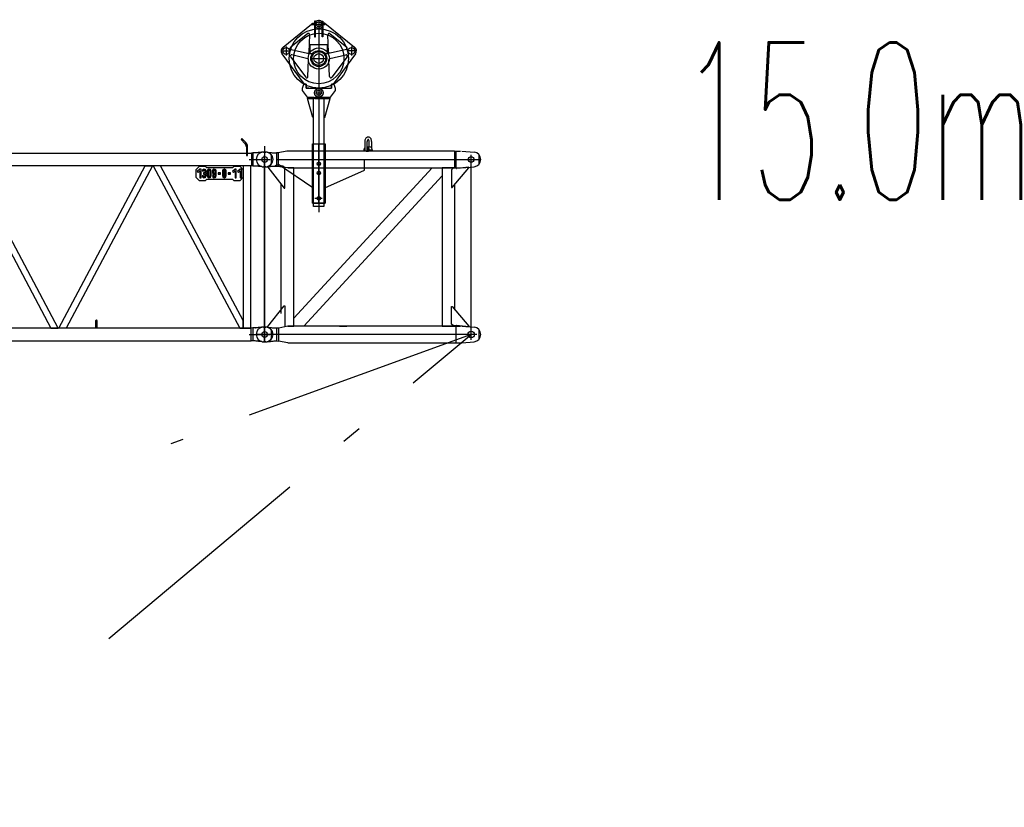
# Model space of a CAD drawing. Extents: x 11974 to 65910, y 18993 to 86132.
# Tile 37 of 37: x 58093 to 65910, y 73954 to 80210. Entities that reach past the tile are written whole.
import ezdxf
from ezdxf.enums import TextEntityAlignment as Align

# ---------------------------------------------------------------- set-up
doc = ezdxf.new("R2010")
doc.units = 0
doc.header["$LTSCALE"] = 62.5
doc.header["$MEASUREMENT"] = 0
doc.linetypes.add('CENTER', pattern=[50.5, 30, -9, 2.5, -9])
doc.layers.get('0').update_dxf_attribs({"linetype": 'CONTINUOUS'})
doc.layers.get('Defpoints').update_dxf_attribs({"linetype": 'CONTINUOUS'})
for name, color, linetype in [('1', 7, 'CONTINUOUS'), ('11', 7, 'CONTINUOUS'), ('16', 7, 'CONTINUOUS')]:
    doc.layers.add(name, color=color, linetype=linetype)
doc.styles.get("Standard").update_dxf_attribs({"font": 'txt', "bigfont": 'bigfont'})
doc.dimstyles.get("Standard").update_dxf_attribs({"dimtxt": 0.18, "dimasz": 0.18, "dimexe": 0.18, "dimexo": 0.0625, "dimgap": 0.09, "dimtad": 0, "dimtih": 1, "dimtoh": 1, "dimdec": 4, "dimzin": 0, "dimtxsty": 'STANDARD', "dimcen": 0.09, "dimazin": 3, "dimtfac": 1, "dimtdec": 4, "dimtofl": 0, "dimtmove": 0, "dimatfit": 3, "dimtolj": 1, "dimtzin": 0})

# ---------------------------------------------------------------- blocks, each defined once
blk = doc.blocks.new('*G1616')
at = {"layer": '1', "color": 7, "linetype": 'CONTINUOUS'}
for p, q in [((59857.372645, 79265.448), (59850.300145, 79258.3755)), ((59850.300145, 79258.3755), (59881.597645, 79227.084)), ((59888.670145, 79234.1565), (59857.372645, 79265.448)), ((59892.726145, 79200.213), (59892.730645, 79130.1525)), ((59902.728145, 79130.1525), (59902.728145, 79200.213)), ((48143.520145, 79150.8015), (59931.933145, 79150.8015)), ((59892.730645, 79130.1525), (59902.728145, 79130.1525)), ((59942.667145, 79152.006), (59931.933145, 79150.8015)), ((59931.933145, 79150.8015), (59931.933145, 79049.2005)), ((59962.726645, 79152.006), (59942.667145, 79152.006)), ((59942.667145, 79152.006), (59942.667145, 79048.002)), ((59970.966145, 79152.8385), (59962.726645, 79152.006)), ((59978.599645, 79153.608), (59970.966145, 79152.8385)), ((59985.625645, 79154.316), (59978.599645, 79153.608)), ((59992.042645, 79154.9595), (59985.625645, 79154.316)), ((59997.853645, 79155.5415), (59992.042645, 79154.9595)), ((60003.054145, 79156.0605), (59997.853645, 79155.5415)), ((60007.647145, 79156.5165), (60003.054145, 79156.0605)), ((60011.629645, 79156.9095), (60007.647145, 79156.5165)), ((60015.004645, 79157.241), (60011.629645, 79156.9095)), ((60017.767645, 79157.508), (60015.004645, 79157.241)), ((60046.726645, 79158.003), (60027.720145, 79158.003)), ((60089.728645, 79138.923), (60089.728645, 79061.076)), ((59931.933145, 79049.2005), (48682.729645, 79049.2005)), ((57656.829145, 79049.2005), (58340.883145, 77760.8025)), ((58398.625645, 77760.8025), (57714.571645, 79049.2005)), ((58404.828145, 77760.8025), (59088.883645, 79049.2005)), ((59146.626145, 79049.2005), (58462.570645, 77760.8025)), ((59088.883645, 79049.2005), (59146.626145, 79049.2005)), ((59152.965145, 79049.2005), (59841.657145, 77760.8025)), ((59210.794645, 79049.2005), (59152.965145, 79049.2005)), ((59867.575645, 77820.4995), (59210.794645, 79049.2005)), ((59517.574645, 79043.598), (59492.575645, 79018.599)), ((59567.575645, 79043.598), (59517.574645, 79043.598)), ((59577.573145, 79033.6005), (59567.575645, 79043.598)), ((59792.580145, 79043.598), (59782.582645, 79033.6005)), ((59842.578145, 79043.598), (59792.580145, 79043.598)), ((59867.575645, 79018.599), (59842.578145, 79043.598)), ((59867.575645, 79049.2005), (59867.575645, 77760.8025)), ((59927.877145, 79049.2005), (59867.575645, 79049.2005)), ((59927.877145, 77760.8025), (59927.877145, 79049.2005)), ((59942.667145, 79048.002), (59931.933145, 79049.2005)), ((59962.726645, 79048.002), (59942.667145, 79048.002)), ((59970.966145, 79047.1875), (59962.726645, 79048.002)), ((59978.599645, 79046.4315), (59970.966145, 79047.1875)), ((59985.625645, 79045.734), (59978.599645, 79046.4315)), ((59992.042645, 79045.0965), (59985.625645, 79045.734)), ((59997.853645, 79044.516), (59992.042645, 79045.0965)), ((60003.054145, 79043.9955), (59997.853645, 79044.516)), ((60007.647145, 79043.5335), (60003.054145, 79043.9955)), ((60011.629645, 79043.13), (60007.647145, 79043.5335)), ((60015.004645, 79042.785), (60011.629645, 79043.13)), ((60017.767645, 79042.5), (60015.004645, 79042.785)), ((60046.726645, 79042.005), (60027.720145, 79042.005)), ((59492.575645, 79018.599), (59492.575645, 78958.6005)), ((59492.575645, 78958.6005), (59517.574645, 78933.6015)), ((59522.577145, 79023.5985), (59502.577645, 79003.599)), ((59502.577645, 79003.599), (59509.650145, 78996.531)), ((59509.650145, 78996.531), (59522.577145, 79009.458)), ((59532.580645, 79023.5985), (59522.577145, 79023.5985)), ((59522.577145, 79009.458), (59522.577145, 78953.601)), ((59527.576645, 78958.6005), (59522.577145, 78953.601)), ((59532.580645, 78953.601), (59532.580645, 79023.5985)), ((59542.578145, 79008.597), (59552.580145, 79008.597)), ((59552.580145, 78968.598), (59542.578145, 78968.598)), ((59550.579145, 79015.6005), (59555.079145, 79012.9275)), ((59550.579145, 78961.599), (59555.079145, 78953.808)), ((59557.578145, 78993.6015), (59552.611645, 78993.6015)), ((59552.611645, 78993.6015), (59552.611645, 78983.5995)), ((59552.611645, 78983.5995), (59557.578145, 78983.5995)), ((59555.079145, 79012.9275), (59555.079145, 79023.3885)), ((59555.079145, 78953.808), (59555.079145, 78964.2675)), ((59560.077145, 79023.3885), (59560.077145, 79012.9275)), ((59560.077145, 78964.2675), (59560.077145, 78953.808)), ((59564.577145, 78961.599), (59560.077145, 78953.808)), ((59562.577645, 79008.597), (59562.577645, 78998.5995)), ((59562.577645, 78978.6), (59562.577645, 78968.598)), ((59572.579645, 78998.5995), (59572.579645, 79008.597)), ((59572.579645, 78968.598), (59572.579645, 78978.6)), ((59782.582645, 79033.6005), (59577.573145, 79033.6005)), ((59582.577145, 79008.597), (59582.577145, 78968.598)), ((59590.578145, 78961.599), (59595.078145, 78953.808)), ((59592.579145, 78968.598), (59592.579145, 79008.597)), ((59595.078145, 79012.9275), (59595.078145, 79023.3885)), ((59595.078145, 78953.808), (59595.078145, 78964.2675)), ((59600.077645, 79023.3885), (59600.077645, 79012.9275)), ((59600.077645, 78964.2675), (59600.077645, 78953.808)), ((59604.577645, 78961.599), (59600.077645, 78953.808)), ((59602.576645, 79008.597), (59602.576645, 78968.598)), ((59612.578645, 78968.598), (59612.578645, 79008.597)), ((59622.576145, 79008.597), (59622.576145, 78993.6015)), ((59632.578145, 78968.598), (59622.576145, 78968.598)), ((59630.578645, 78986.6025), (59635.077145, 78978.816)), ((59630.578645, 78961.599), (59635.077145, 78953.808)), ((59632.596145, 79009.143), (59632.642645, 79009.6905)), ((59632.611145, 79008.597), (59632.596145, 79009.143)), ((59632.611145, 78993.6015), (59632.611145, 79008.597)), ((59632.642645, 79009.6905), (59632.749145, 79010.235)), ((59632.749145, 79010.235), (59632.915645, 79010.769)), ((59632.915645, 79010.769), (59633.142145, 79011.2865)), ((59633.142145, 79011.2865), (59633.427145, 79011.78)), ((59633.427145, 79011.78), (59633.766145, 79012.242)), ((59633.766145, 79012.242), (59634.156145, 79012.6695)), ((59634.156145, 79012.6695), (59634.595645, 79013.0535)), ((59634.595645, 79013.0535), (59635.077145, 79013.3895)), ((59635.077145, 79013.3895), (59635.077145, 79023.3885)), ((59635.077145, 78978.816), (59635.077145, 78989.289)), ((59635.077145, 78953.808), (59635.077145, 78964.2675)), ((59640.076645, 79023.3885), (59640.076645, 79012.9275)), ((59640.076645, 78989.253), (59640.076645, 78978.801)), ((59640.076645, 78964.2675), (59640.076645, 78953.808)), ((59644.576645, 78961.599), (59640.076645, 78953.808)), ((59642.575645, 79008.597), (59642.575645, 78993.6015)), ((59642.575645, 78978.6), (59642.575645, 78973.602)), ((59642.575645, 78973.602), (59642.575645, 78968.598)), ((59652.577645, 78968.598), (59652.577645, 79008.597)), ((59687.578645, 78993.6015), (59667.579145, 78993.6015)), ((59667.579145, 78993.6015), (59667.579145, 78983.5995)), ((59677.576645, 78988.5975), (59667.579145, 78983.5995)), ((59667.579145, 78983.5995), (59687.578645, 78983.5995)), ((59687.578645, 78983.5995), (59687.578645, 78993.6015)), ((59702.580145, 79008.597), (59702.580145, 78998.5995)), ((59702.580145, 78978.6), (59702.580145, 78968.598)), ((59710.576645, 78961.599), (59715.580645, 78953.7345)), ((59712.577645, 78998.5995), (59712.577645, 79008.597)), ((59712.577645, 78968.598), (59712.577645, 78978.6)), ((59715.580645, 79013.184), (59715.580645, 79023.456)), ((59715.580645, 78983.1825), (59715.580645, 78994.017)), ((59715.580645, 78953.7345), (59715.580645, 78964.0155)), ((59719.581145, 79023.4755), (59719.581145, 79013.184)), ((59719.581145, 78994.017), (59719.581145, 78983.1825)), ((59719.581145, 78964.02), (59719.581145, 78953.7345)), ((59724.579145, 78961.599), (59719.581145, 78953.7345)), ((59722.579645, 79008.597), (59722.579645, 78998.5995)), ((59722.579645, 78978.6), (59722.579645, 78968.598)), ((59732.577145, 78998.5995), (59732.577145, 79008.597)), ((59732.577145, 78968.598), (59732.577145, 78978.6)), ((59767.578145, 78993.6015), (59747.577145, 78993.6015)), ((59747.577145, 78993.6015), (59747.577145, 78983.5995)), ((59757.580645, 78988.5975), (59747.577145, 78983.5995)), ((59747.577145, 78983.5995), (59767.578145, 78983.5995)), ((59767.578145, 78983.5995), (59767.578145, 78993.6015)), ((59802.577645, 79023.5985), (59782.578145, 79003.599)), ((59782.578145, 79003.599), (59789.650645, 78996.531)), ((59789.650645, 78996.531), (59802.577645, 79009.458)), ((59812.575145, 79023.5985), (59802.577645, 79023.5985)), ((59802.577645, 79009.458), (59802.577645, 78953.601)), ((59807.577145, 78958.6005), (59802.577645, 78953.601)), ((59812.575145, 78953.601), (59812.575145, 79023.5985)), ((59842.578145, 79023.5985), (59822.577145, 79003.599)), ((59822.577145, 79003.599), (59829.649645, 78996.531)), ((59829.649645, 78996.531), (59842.578145, 79009.458)), ((59852.580145, 79023.5985), (59842.578145, 79023.5985)), ((59842.578145, 79009.458), (59842.578145, 78953.601)), ((59847.576145, 78958.6005), (59842.578145, 78953.601)), ((59842.578145, 78933.6015), (59867.575645, 78958.6005)), ((59852.580145, 78953.601), (59852.580145, 79023.5985)), ((59867.575645, 78958.6005), (59867.575645, 79018.599)), ((59517.574645, 78933.6015), (59567.575645, 78933.6015)), ((59522.577145, 78953.601), (59532.580645, 78953.601)), ((59567.575645, 78933.6015), (59577.573145, 78943.599)), ((59577.573145, 78943.599), (59782.582645, 78943.599)), ((59782.582645, 78943.599), (59792.580145, 78933.6015)), ((59792.580145, 78933.6015), (59842.578145, 78933.6015)), ((59802.577645, 78953.601), (59812.575145, 78953.601)), ((59842.578145, 78953.601), (59852.580145, 78953.601)), ((58697.728645, 77764.803), (58697.728645, 77821.8045)), ((58705.731145, 77821.8045), (58705.731145, 77764.803)), ((59867.575645, 77760.8025), (59867.575645, 77820.4995)), ((59931.027145, 77760.8025), (48682.729645, 77760.8025)), ((58340.883145, 77760.8025), (58398.625645, 77760.8025)), ((58462.570645, 77760.8025), (58404.828145, 77760.8025)), ((58695.729145, 77760.8025), (58695.729145, 77764.803)), ((58695.729145, 77764.803), (58697.728645, 77764.803)), ((58707.726145, 77760.8025), (58695.729145, 77760.8025)), ((58697.728645, 77764.803), (58705.731145, 77764.803)), ((58705.731145, 77764.803), (58707.726145, 77764.803)), ((58707.726145, 77764.803), (58707.726145, 77760.8025)), ((59841.657145, 77760.8025), (59867.575645, 77760.8025)), ((59867.575645, 77760.8025), (59927.877145, 77760.8025)), ((59942.667145, 77762.001), (59931.027145, 77760.8025)), ((59931.027145, 77659.2015), (59931.027145, 77760.8025)), ((59962.726645, 77762.001), (59942.667145, 77762.001)), ((59942.667145, 77762.001), (59942.667145, 77657.9985)), ((59962.006645, 77761.656), (59964.228145, 77762.034)), ((59970.966145, 77762.8335), (59962.726645, 77762.001)), ((59978.599645, 77763.603), (59970.966145, 77762.8335)), ((59985.625645, 77764.3095), (59978.599645, 77763.603)), ((59992.042645, 77764.953), (59985.625645, 77764.3095)), ((59997.853645, 77765.535), (59992.042645, 77764.953)), ((60003.054145, 77766.054), (59997.853645, 77765.535)), ((60007.647145, 77766.5115), (60003.054145, 77766.054)), ((60011.629645, 77766.9045), (60007.647145, 77766.5115)), ((60015.004645, 77767.236), (60011.629645, 77766.9045)), ((60017.767645, 77767.5045), (60015.004645, 77767.236)), ((60046.726645, 77767.998), (60027.720145, 77767.998)), ((60089.728645, 77748.9195), (60089.728645, 77671.071)), ((48144.432145, 77659.2015), (59931.027145, 77659.2015)), ((59942.667145, 77657.9985), (59931.027145, 77659.2015)), ((59962.726645, 77657.9985), (59942.667145, 77657.9985)), ((59970.966145, 77657.1825), (59962.726645, 77657.9985)), ((59978.599645, 77656.4265), (59970.966145, 77657.1825)), ((59985.625645, 77655.729), (59978.599645, 77656.4265)), ((59992.042645, 77655.09), (59985.625645, 77655.729)), ((59997.853645, 77654.5095), (59992.042645, 77655.09)), ((60003.054145, 77653.989), (59997.853645, 77654.5095)), ((60007.647145, 77653.527), (60003.054145, 77653.989)), ((60011.629645, 77653.1235), (60007.647145, 77653.527)), ((60015.004645, 77652.78), (60011.629645, 77653.1235)), ((60017.767645, 77652.495), (60015.004645, 77652.78)), ((60046.726645, 77652.0015), (60027.720145, 77652.0015))]:
    blk.add_line(p, q, dxfattribs=at)
for centre in [(60037.726645, 79100.004), (60037.726645, 77709.999)]:
    blk.add_circle(centre, 22.494507, dxfattribs=at)
for centre, radius, start, end in [((59854.722145, 79200.213), 38.00354, 0, 44.995121), ((59854.708645, 79200.2085), 48.01941, 0, 44.982952), ((60027.720145, 79057.9995), 100.003051, 90, 95.711113), ((60046.726645, 79100.004), 58.007813, 0, 90), ((60027.720145, 79141.9995), 99.995954, -95.7095, -89.99786), ((60046.726645, 79100.004), 57.998656, -90, 0), ((59557.578145, 78968.598), 15.000915, 180, -99.59167), ((59557.578145, 79008.597), 15.000041, 99.589623, 179.99794), ((59557.578145, 79008.597), 4.99997, 119.9906, 179.99847), ((59557.578145, 78968.598), 4.998779, 180, -119.99213), ((59557.578145, 78998.5995), 4.998779, -90, 0), ((59557.578145, 78978.6), 4.998779, 0, 90), ((59557.642645, 79008.597), 4.934692, 0, 60.647995), ((59557.578145, 78968.598), 15.000041, -80.41037, -0.00204), ((59557.578145, 78968.598), 4.99997, -60.0094, -0.00153), ((59557.578145, 79008.597), 15.000915, 0, 80.408318), ((59572.546645, 78988.5975), 3.000085, 146.26057, -146.2623), ((59557.642645, 78998.5995), 14.949725, -33.89044, -0.00088), ((59557.578145, 78978.6), 15.000915, 0, 33.738563), ((59597.577145, 78968.598), 15.000915, 180, -99.59167), ((59597.577145, 79008.597), 15.000041, 99.589623, 179.99794), ((59597.577145, 79008.597), 4.99997, 119.9906, 179.99847), ((59597.577145, 78968.598), 4.998779, 180, -119.99213), ((59597.577145, 79008.597), 4.998779, 0, 60.007877), ((59597.577145, 78968.598), 15.000041, -80.41037, -0.00204), ((59597.577145, 78968.598), 4.99997, -60.0094, -0.00153), ((59597.577145, 79008.597), 15.000915, 0, 80.408318), ((59637.613645, 78993.6015), 15.037536, 180, -99.73251), ((59637.577645, 78968.598), 15.000915, 180, -99.59167), ((59637.582145, 79008.597), 15.000804, 99.606865, 179.99796), ((59637.577645, 78968.598), 4.998779, 180, -119.99213), ((59637.604645, 78993.6015), 4.994202, 180, -120.36975), ((59637.640645, 79008.597), 4.934692, 0, 60.647995), ((59637.640645, 79008.597), 14.936829, 0, 80.649864), ((59637.613645, 78993.6015), 15.003013, -80.55411, -70.94226), ((59637.577645, 78968.598), 15.000041, -80.41037, -0.00204), ((59637.577645, 78993.6015), 5.015837, -60.11395, -0.00153), ((59637.577645, 78968.598), 4.99997, -60.0094, -0.00153), ((59637.577645, 78978.6), 4.998779, 0, 9.479559), ((59717.575645, 78978.6), 14.996617, 146.25085, 179.99913), ((59717.575645, 78998.5995), 14.996338, 180, -146.23718), ((59717.575645, 78968.598), 14.996338, 180, -97.6478), ((59717.640145, 79008.597), 15.001116, 97.890633, 179.99789), ((59702.611645, 78988.5975), 3.000085, -33.73944, 33.73767), ((59717.575645, 78968.598), 4.998779, 180, -113.53622), ((59717.644645, 78998.5995), 5.067444, 180, -114.25391), ((59717.575645, 78978.6), 4.99801, 113.53454, 179.99832), ((59717.640145, 79008.597), 5.028121, 114.18326, 179.99832), ((59717.640145, 79008.597), 4.93927, 0, 67.064163), ((59717.580145, 79008.597), 14.996338, 0, 82.34185), ((59717.575645, 78968.598), 14.998208, -82.31961, -0.00208), ((59717.575645, 78968.598), 4.99748, -66.34827, -0.00168), ((59717.644645, 78998.5995), 4.974545, -67.0939, -0.00171), ((59717.575645, 78978.6), 5.003357, 0, 66.367615), ((59732.544145, 78988.5975), 3.000085, 146.26057, -146.2623), ((59717.580145, 78998.5995), 14.999161, -33.7637, -0.00088), ((59717.575645, 78978.6), 15.000915, 0, 33.738563), ((58701.729145, 77821.8), 4.000854, 90, 179.93445), ((58701.733645, 77821.8045), 3.996277, 0, 90.065636), ((60027.720145, 77667.996), 100.003051, 90, 95.711113), ((60046.726645, 77709.999), 58.007813, 0, 90), ((60046.726645, 77709.999), 57.998656, -90, 0), ((60027.720145, 77751.9945), 99.995954, -95.7095, -89.99786)]:
    blk.add_arc(centre, radius, start, end, dxfattribs=at)
at = {"layer": '11', "color": 7, "linetype": 'CENTER'}
for p, q in [((60037.726645, 79204.593073), (60037.726645, 77645.669527)), ((59914.740818, 79100.004), (60081.899537, 79100.004)), ((59913.931037, 77710), (60077.727145, 77710))]:
    blk.add_line(p, q, dxfattribs=at)
blk = doc.blocks.new('*G139139')
at = {"layer": '1', "color": 7, "linetype": 'CONTINUOUS'}
for p, q in [((60843.85946, 79271.707), (60840.39296, 79267.96)), ((60847.70546, 79274.6395), (60843.85946, 79271.707)), ((60851.75996, 79276.693), (60847.70546, 79274.6395)), ((60855.85496, 79277.872), (60851.75996, 79276.693)), ((60859.84046, 79278.2425), (60855.85496, 79277.872)), ((60863.80346, 79277.875), (60859.84046, 79278.2455)), ((60867.87446, 79276.6945), (60863.80346, 79277.875)), ((60871.90646, 79274.641), (60867.87446, 79276.6945)), ((60875.72996, 79271.7085), (60871.90646, 79274.641)), ((60879.17546, 79267.96), (60875.72996, 79271.7085)), ((60416.71196, 78751.87), (60416.71196, 79224.9865)), ((60416.71196, 79224.9865), (60518.31746, 79224.9865)), ((60416.71196, 79192.915), (60416.71196, 79224.9865)), ((60416.71196, 79224.9865), (60518.31746, 79224.9865)), ((60416.71196, 79166.494), (60416.71196, 79224.9865)), ((60416.71196, 79224.9865), (60518.31746, 79224.9865)), ((60424.71296, 78751.87), (60424.71296, 79224.9865)), ((60510.31046, 78751.87), (60510.31046, 79224.9865)), ((60518.31746, 79224.9865), (60518.31746, 78751.87)), ((60518.31746, 79224.9865), (60518.31746, 79206.0445)), ((60518.31746, 79224.9865), (60518.31746, 79166.494)), ((60831.19046, 79189.636), (60832.34246, 79191.79)), ((60832.62896, 79248.22), (60832.33796, 79243.132)), ((60832.34246, 79243.132), (60832.34246, 79176.619)), ((60833.55146, 79253.449), (60832.62896, 79248.22)), ((60835.16096, 79258.6255), (60833.55146, 79253.449)), ((60837.45896, 79263.5365), (60835.16096, 79258.6255)), ((60840.39296, 79267.96), (60837.45896, 79263.5365)), ((60852.66596, 79245.286), (60852.58946, 79243.132)), ((60852.59396, 79176.619), (60852.59396, 79243.132)), ((60852.59396, 79199.4895), (60877.16696, 79199.4895)), ((60852.59396, 79197.0535), (60855.57746, 79195.285)), ((60852.91046, 79247.4985), (60852.66596, 79245.286)), ((60853.33346, 79249.69), (60852.91046, 79247.4985)), ((60853.93946, 79251.769), (60853.33346, 79249.69)), ((60854.71346, 79253.641), (60853.93946, 79251.769)), ((60855.62696, 79255.2265), (60854.71346, 79253.641)), ((60855.57746, 79195.285), (60858.46796, 79193.0005)), ((60856.64096, 79256.4685), (60855.62696, 79255.2265)), ((60857.71046, 79257.337), (60856.64096, 79256.4685)), ((60858.79046, 79257.835), (60857.71046, 79257.337)), ((60858.46796, 79193.0005), (60861.19046, 79190.212)), ((60859.84046, 79257.991), (60858.79046, 79257.835)), ((60860.86946, 79257.8395), (60859.84046, 79257.9955)), ((60861.92546, 79257.34), (60860.86946, 79257.8395)), ((60862.97096, 79256.47), (60861.92546, 79257.34)), ((60863.96396, 79255.228), (60862.97096, 79256.47)), ((60864.85796, 79253.6425), (60863.96396, 79255.228)), ((60865.61546, 79251.769), (60864.85796, 79253.6425)), ((60866.20796, 79249.6915), (60865.61546, 79251.769)), ((60866.62346, 79247.5), (60866.20796, 79249.6915)), ((60866.86046, 79245.286), (60866.62346, 79247.5)), ((60866.93546, 79243.132), (60866.86046, 79245.286)), ((60866.93546, 79199.4895), (60866.93546, 79243.132)), ((60879.35696, 79199.1655), (60877.14896, 79199.491)), ((60882.09446, 79263.5365), (60879.17546, 79267.96)), ((60881.61746, 79198.144), (60879.35696, 79199.1655)), ((60883.86596, 79196.383), (60881.61746, 79198.144)), ((60884.37896, 79258.627), (60882.09446, 79263.5365)), ((60886.02896, 79193.8765), (60883.86596, 79196.383)), ((60885.97946, 79253.449), (60884.37896, 79258.627)), ((60886.89896, 79248.22), (60885.97946, 79253.449)), ((60888.03446, 79190.671), (60886.02896, 79193.8765)), ((60887.18696, 79243.132), (60886.89896, 79248.22)), ((60887.18696, 79243.132), (60887.18696, 79191.991)), ((60889.81496, 79186.858), (60888.03446, 79190.671)), ((60028.51496, 79157.9875), (60047.52596, 79157.9875)), ((60057.47696, 79157.494), (60060.23996, 79157.2165)), ((60060.23996, 79157.2165), (60063.61346, 79156.879)), ((60063.61346, 79156.879), (60067.59596, 79156.48)), ((60067.59596, 79156.48), (60072.18746, 79156.021)), ((60072.18746, 79156.021), (60077.38796, 79155.5005)), ((60077.38796, 79155.5005), (60083.19896, 79154.92)), ((60083.19896, 79154.92), (60089.61596, 79154.2795)), ((60089.61596, 79154.2795), (60096.64196, 79153.5775)), ((60096.64196, 79153.5775), (60104.27546, 79152.814)), ((60104.27546, 79152.814), (60112.51346, 79151.992)), ((60112.51346, 79151.992), (60132.57296, 79151.992)), ((60143.75246, 79152.175), (60132.57296, 79151.992)), ((60132.57296, 79151.992), (60132.57296, 79047.997)), ((60213.00159, 79166.52992), (60143.75246, 79152.175)), ((60144.02246, 79152.238), (60144.02246, 79047.7405)), ((61545.36896, 79166.494), (60212.8283, 79166.494)), ((60826.01846, 79168.726), (60826.36496, 79172.095)), ((60826.36496, 79172.095), (60826.85546, 79175.4055)), ((60826.62596, 79173.991), (60833.46446, 79168.471)), ((60826.85546, 79175.4055), (60827.48396, 79178.6155)), ((60827.48396, 79178.6155), (60828.24296, 79181.6785)), ((60828.24296, 79181.6785), (60829.12346, 79184.557)), ((60829.12346, 79184.557), (60830.11196, 79187.2195)), ((60830.11196, 79187.2195), (60831.19046, 79189.636)), ((60833.24396, 79170.5905), (60833.24396, 79171.51)), ((60833.24396, 79169.6605), (60833.24396, 79170.5905)), ((60833.24396, 79168.72), (60833.24396, 79169.6605)), ((60833.24396, 79167.7705), (60833.24396, 79168.72)), ((60833.24396, 79166.815), (60833.24396, 79167.7705)), ((60833.24396, 79165.855), (60833.24396, 79166.815)), ((60833.46446, 79168.471), (60836.46296, 79168.471)), ((60842.53796, 79166.494), (60863.12696, 79166.494)), ((60852.59396, 79188.265), (60854.41646, 79186.6345)), ((60854.41646, 79186.6345), (60856.15046, 79184.6965)), ((60856.15046, 79184.6965), (60857.75846, 79182.466)), ((60857.75846, 79182.466), (60859.20746, 79179.97)), ((60859.20746, 79179.97), (60860.46896, 79177.2445)), ((60860.46896, 79177.2445), (60861.51596, 79174.339)), ((60861.19046, 79190.212), (60863.67446, 79186.954)), ((60861.51596, 79174.339), (60862.33196, 79171.3045)), ((60862.33196, 79171.3045), (60862.91096, 79168.198)), ((60869.37596, 79173.991), (60862.87646, 79168.471)), ((60863.67446, 79186.954), (60865.84946, 79183.2865)), ((60865.84946, 79183.2865), (60867.66596, 79179.2905)), ((60867.66596, 79179.2905), (60869.08346, 79175.0605)), ((60869.08346, 79175.0605), (60870.08396, 79170.7)), ((60893.05646, 79173.991), (60869.37596, 79173.991)), ((60870.08396, 79170.7), (60870.67046, 79166.311)), ((60893.68796, 79168.471), (60870.43796, 79168.471)), ((60891.31796, 79182.565), (60889.81496, 79186.858)), ((60892.51196, 79177.9465), (60891.31796, 79182.565)), ((60893.38346, 79173.1615), (60892.51196, 79177.9465)), ((60893.93996, 79168.3615), (60893.38346, 79173.1615)), ((61545.36896, 79166.494), (61545.36896, 79033.495)), ((61545.36896, 79166.494), (61559.19446, 79166.494)), ((61559.19446, 79166.494), (61593.50846, 79166.494)), ((61559.19446, 79033.495), (61559.19446, 79166.494)), ((61603.51046, 79166.494), (61700.69696, 79157.7595)), ((61738.50896, 79138.918), (61738.50896, 79061.071)), ((60028.51496, 79041.991), (60047.52596, 79041.991)), ((60057.47696, 79042.4845), (60060.23996, 79042.7605)), ((60060.23996, 79042.7605), (60063.61346, 79043.098)), ((60121.58696, 79046.221), (60062.51246, 79042.9885)), ((60062.51246, 79042.9885), (60062.51246, 79037.9905)), ((60062.51246, 79037.9905), (60193.33196, 78872.8285)), ((60063.61346, 79043.098), (60067.59596, 79043.497)), ((60067.59596, 79043.497), (60072.18746, 79043.956)), ((60072.18746, 79043.956), (60077.38796, 79044.4765)), ((60077.38796, 79044.4765), (60083.19896, 79045.0585)), ((60083.19896, 79045.0585), (60089.61596, 79045.702)), ((60089.61596, 79045.702), (60096.64196, 79046.4055)), ((60096.64196, 79046.4055), (60104.27546, 79047.1705)), ((60104.27546, 79047.1705), (60112.51346, 79047.997)), ((60112.51346, 79047.997), (60132.57296, 79047.997)), ((60130.88846, 79055.3575), (60121.58696, 79046.221)), ((60132.57296, 79047.997), (60144.02246, 79047.7405)), ((60183.33446, 79047.154), (60135.37046, 79056.694)), ((60144.02246, 79047.7405), (60201.06295, 79035.97654)), ((60420.14546, 78874.99), (60146.71346, 79059.9895)), ((60198.33146, 79032.991), (60183.33446, 79047.154)), ((60222.93146, 79033.495), (60200.487, 79036.0419)), ((60416.71196, 79105.9855), (60416.71196, 79099.99)), ((60518.31296, 79039.1065), (60518.31296, 79048.153)), ((60518.31296, 78751.87), (60518.31296, 79039.1065)), ((60830.92796, 79015.129), (60830.92796, 79099.99)), ((61657.76396, 79038.3475), (61560.82346, 79028.176)), ((61603.51046, 79033.495), (61700.69696, 79042.2295)), ((61657.76396, 79033.348), (61657.76396, 79038.3475)), ((60198.33146, 78872.8285), (60198.33146, 79032.991)), ((60222.93146, 79033.495), (61545.36896, 79033.495)), ((60268.31396, 79033.495), (60222.93146, 79033.495)), ((60268.31396, 77776.4935), (60268.31396, 79033.495)), ((60268.32296, 77840.1415), (61367.22596, 79033.477)), ((61446.72146, 78969.82), (60347.81846, 77776.4845)), ((60416.71196, 79033.495), (60416.71196, 78949.294)), ((60416.71196, 79018.297), (60416.71196, 79029.7045)), ((60416.71196, 79029.7045), (60416.71196, 78751.87)), ((60514.87946, 78874.99), (60830.92796, 79015.129)), ((60514.87946, 78874.99), (60830.92796, 79015.129)), ((60830.92796, 79015.129), (60830.92796, 79033.495)), ((61367.22596, 79033.477), (61446.72146, 79033.477)), ((61446.71246, 79033.495), (61446.71246, 77776.4935)), ((61548.31346, 79033.495), (61446.71246, 79033.495)), ((61446.72146, 79033.477), (61446.72146, 78969.82)), ((61537.01546, 79032.826), (61522.01396, 79017.8305)), ((61522.01396, 79017.8305), (61522.01396, 78877.828)), ((61527.01346, 78877.828), (61657.76396, 79033.348)), ((61557.49946, 79032.826), (61537.01546, 79032.826)), ((61545.36896, 79033.495), (61559.19446, 79033.495)), ((61548.31346, 79033.4395), (61548.31346, 79033.495)), ((61557.49946, 79031.1595), (61557.49946, 79032.826)), ((61557.50996, 79027.828), (61557.50996, 79031.1595)), ((61559.19446, 79033.495), (61593.50846, 79033.495)), ((60166.71296, 78910.3195), (60166.71296, 77876.698)), ((61522.01396, 78877.828), (61527.01346, 78877.828)), ((61548.31346, 77906.773), (61548.31346, 78903.2155)), ((60193.33196, 78872.8285), (60198.33146, 78872.8285)), ((60416.71196, 78818.053), (60416.71196, 78751.87)), ((60518.31746, 78876.5095), (60518.31746, 78838.954)), ((60518.31746, 78751.87), (60416.71196, 78751.87)), ((60416.71196, 78751.87), (60518.31296, 78751.87)), ((60416.71196, 78751.87), (60477.65846, 78751.87)), ((60062.50796, 77771.9995), (60193.32746, 77937.16)), ((60193.32746, 77937.16), (60198.32696, 77937.16)), ((60198.32696, 77937.16), (60198.32696, 77776.9975)), ((61522.01396, 77792.158), (61522.01396, 77932.1605)), ((61522.01396, 77932.1605), (61527.01346, 77932.1605)), ((61527.01346, 77932.1605), (61657.76396, 77776.6405)), ((60268.32296, 77776.4845), (60268.32296, 77840.1415)), ((61537.01546, 77777.1535), (61522.01396, 77792.158)), ((60028.51496, 77767.9975), (60047.52596, 77767.9975)), ((60057.47696, 77767.495), (60060.23996, 77767.2175)), ((60060.23996, 77767.2175), (60063.61346, 77766.8815)), ((60062.50796, 77767), (60062.50796, 77771.9995)), ((60063.61346, 77766.8815), (60067.59596, 77766.4825)), ((60067.59596, 77766.4825), (60072.18746, 77766.0235)), ((60072.18746, 77766.0235), (60077.38796, 77765.5045)), ((60077.38796, 77765.5045), (60083.19896, 77764.9225)), ((60083.19896, 77764.9225), (60089.61596, 77764.282)), ((60089.61596, 77764.282), (60096.64196, 77763.5785)), ((60096.64196, 77763.5785), (60104.27546, 77762.8165)), ((60104.27546, 77762.8165), (60112.51346, 77761.9915)), ((60112.51346, 77761.9915), (60132.57296, 77761.9915)), ((60132.57296, 77761.9915), (60149.02046, 77762.248)), ((60132.57296, 77761.9915), (60132.57296, 77657.998)), ((60149.02046, 77762.248), (60222.93146, 77777.4925)), ((60149.02046, 77657.7415), (60149.02046, 77762.248)), ((60222.93146, 77776.4935), (60268.31396, 77776.4935)), ((61545.36896, 77776.4935), (60222.93146, 77776.4935)), ((60347.81846, 77776.4845), (60268.32296, 77776.4845)), ((60632.24546, 77776.4935), (60661.74296, 77776.4935)), ((60661.74296, 77776.4935), (60691.24646, 77776.4935)), ((61446.71246, 77776.4935), (61548.31346, 77776.4935)), ((61557.49946, 77777.1535), (61537.01546, 77777.1535)), ((61545.36896, 77776.4935), (61559.19446, 77776.4935)), ((61557.49946, 77778.829), (61557.49946, 77777.1535)), ((61557.50996, 77782.1605), (61557.50996, 77778.829)), ((61559.19446, 77776.4935), (61593.50846, 77776.4935)), ((61559.19446, 77643.496), (61559.19446, 77776.4935)), ((61657.76396, 77771.641), (61560.82346, 77781.8035)), ((61603.51046, 77776.4935), (61700.69696, 77767.7605)), ((61657.76396, 77776.6405), (61657.76396, 77771.641)), ((61738.50896, 77748.919), (61738.50896, 77671.0705)), ((60028.51496, 77651.992), (60047.52596, 77651.992)), ((60057.47696, 77652.4945), (60060.23996, 77652.7705)), ((60060.23996, 77652.7705), (60063.61346, 77653.1065)), ((60063.61346, 77653.1065), (60067.59596, 77653.504)), ((60067.59596, 77653.504), (60072.18746, 77653.9615)), ((60072.18746, 77653.9615), (60077.38796, 77654.482)), ((60077.38796, 77654.482), (60083.19896, 77655.0625)), ((60083.19896, 77655.0625), (60089.61596, 77655.7045)), ((60089.61596, 77655.7045), (60096.64196, 77656.408)), ((60096.64196, 77656.408), (60104.27546, 77657.1715)), ((60104.27546, 77657.1715), (60112.51346, 77657.998)), ((60112.51346, 77657.998), (60132.57296, 77657.998)), ((60132.57296, 77657.998), (60149.02046, 77657.75754)), ((60222.94946, 77642.434), (60148.75046, 77657.8135)), ((60222.93146, 77643.496), (61545.36896, 77643.496)), ((61545.36896, 77643.496), (61559.19446, 77643.496)), ((61559.19446, 77643.496), (61593.50846, 77643.496)), ((61593.50846, 77643.496), (61603.51046, 77643.496)), ((61603.51046, 77643.496), (61700.69696, 77652.229))]:
    blk.add_line(p, q, dxfattribs=at)
at = {"layer": '1', "color": 7, "linetype": 'CENTER'}
for p, q in [((60467.51396, 78751.87), (60467.51396, 79224.9865)), ((60037.51346, 77652.00134), (60037.51346, 79131.52)), ((60008.56946, 79099.99), (60066.49946, 79099.99)), ((60130.72346, 79099.99), (61753.51019, 79099.99)), ((60437.32046, 78791.869), (60493.21346, 78791.869))]:
    blk.add_line(p, q, dxfattribs=at)
at = {"layer": '1', "color": 7, "linetype": 'CONTINUOUS'}
for centre, radius in [((60037.51346, 79099.99), 22.49909), ((61677.50696, 79099.99), 22.49909), ((60467.50946, 78791.869), 14.00299), ((60467.51396, 78791.869), 14.00299), ((60037.51346, 77710), 22.49909), ((61677.50696, 77710), 24.99847)]:
    blk.add_circle(centre, radius, dxfattribs=at)
for centre, radius, start, end in [((60028.51496, 79099.99), 57.99866, 90, 180), ((60047.52596, 79057.9945), 99.99595, 84.290489, 90.002129), ((60842.46896, 79176.619), 10.12573, 180, 0), ((61695.50696, 79099.99), 58.00323, 0, 84.865341), ((60028.51496, 79099.99), 57.99866, 180, -90), ((60047.52596, 79141.9945), 100.00305, -90, -84.28888), ((60134.39096, 79051.798), 4.99283, 78.686928, 134.53772), ((61695.50696, 79099.99), 57.99341, -84.86673, -0.0022), ((61560.50246, 79031.1595), 3.00293, 180, -83.87207), ((60028.51496, 77710), 57.99866, 90, 180), ((60028.51496, 77710), 57.99866, 180, -90), ((60047.52596, 77667.9955), 99.99595, 84.290489, 90.002129), ((61560.49346, 77778.829), 2.99366, 83.68129, -179.99786), ((61695.50696, 77709.9895), 57.99341, -84.86673, -0.0022), ((61695.50696, 77709.9895), 58.00323, 0, 84.865341), ((60047.52596, 77751.994), 100.00305, -90, -84.28836)]:
    blk.add_arc(centre, radius, start, end, dxfattribs=at)
at = {"layer": '11', "color": 7, "linetype": 'CENTER'}
for p, q in [((61677.50696, 77667.40667), (61677.50696, 79136.92988)), ((61721.08993, 77710), (59970.5163, 77710))]:
    blk.add_line(p, q, dxfattribs=at)
blk = doc.blocks.new('*G144144')
at = {"layer": '16', "color": 7, "linetype": 'CONTINUOUS'}
for p, q in [((60537.52496, 80010.3715), (60397.52696, 80010.3715)), ((60397.52696, 80010.3715), (60397.52696, 79940.371)), ((60537.52496, 79940.371), (60537.52496, 80010.3715)), ((60397.52696, 79940.371), (60428.23346, 79940.371)), ((60506.79896, 79940.371), (60537.52496, 79940.371))]:
    blk.add_line(p, q, dxfattribs=at)
blk = doc.blocks.new('*G145145')
at = {"layer": '16', "color": 7, "linetype": 'CONTINUOUS'}
for radius in [63.4964, 54.99573, 38.49792]:
    blk.add_circle((60467.51846, 79901.872), radius, dxfattribs=at)
blk = doc.blocks.new('*G146146')
at = {"layer": '16', "color": 7, "linetype": 'CENTER'}
for p, q in [((60459.76496, 79901.872), (60475.27346, 79901.872)), ((60467.51846, 79909.636), (60467.51846, 79894.1185))]:
    blk.add_line(p, q, dxfattribs=at)
at = {"layer": '16', "color": 7, "linetype": 'CONTINUOUS'}
for radius in [235.00671, 200.0061, 84.50317]:
    blk.add_circle((60467.51846, 79901.872), radius, dxfattribs=at)
blk = doc.blocks.new('*G143143')
at = {"color": 7, "linetype": 'CONTINUOUS'}
for name in ['*G146146', '*G144144', '*G145145']:
    blk.add_blockref(name, (0, 0), dxfattribs=at)
blk = doc.blocks.new('*G148148')
at = {"layer": '16', "color": 7, "linetype": 'CONTINUOUS'}
blk.add_line((60438.51446, 79582.876), (60430.67396, 79582.876), dxfattribs=at)
blk = doc.blocks.new('*G149149')
at = {"layer": '16', "color": 7, "linetype": 'CONTINUOUS'}
for p, q in [((60557.51546, 79582.876), (60509.51396, 79582.876)), ((60515.40146, 79432.8655), (60557.51546, 79582.876)), ((60515.40146, 79432.8655), (60508.76846, 79432.8655))]:
    blk.add_line(p, q, dxfattribs=at)
blk = doc.blocks.new('*G150150')
at = {"layer": '16', "color": 7, "linetype": 'CONTINUOUS'}
for p, q in [((60430.67396, 79592.8735), (60377.52296, 79592.8735)), ((60377.52296, 79592.8735), (60377.52296, 79582.8655)), ((60377.52296, 79582.8655), (60430.51796, 79582.8655)), ((60504.36446, 79582.8655), (60557.52446, 79582.8655)), ((60557.52446, 79592.8735), (60504.52046, 79592.8735)), ((60557.52446, 79582.8655), (60557.52446, 79592.8735))]:
    blk.add_line(p, q, dxfattribs=at)
blk = doc.blocks.new('*G151151')
at = {"layer": '16', "color": 7, "linetype": 'CONTINUOUS'}
for p, q in [((60419.63696, 79432.876), (60377.52296, 79582.8655)), ((60377.52296, 79582.8655), (60425.51846, 79582.8655)), ((60426.266248, 79432.876), (60419.63696, 79432.876))]:
    blk.add_line(p, q, dxfattribs=at)
blk = doc.blocks.new('*G152152')
at = {"layer": '16', "color": 7, "linetype": 'CONTINUOUS'}
for p, q in [((60551.52296, 79592.8735), (60557.52446, 79592.8735)), ((60557.52446, 79592.8735), (60557.52446, 79594.8775))]:
    blk.add_line(p, q, dxfattribs=at)
blk = doc.blocks.new('*G153153')
at = {"layer": '16', "color": 7, "linetype": 'CONTINUOUS'}
for p, q in [((60377.51396, 79592.8735), (60377.51396, 79594.8325)), ((60383.50496, 79592.8735), (60377.51396, 79592.8735))]:
    blk.add_line(p, q, dxfattribs=at)
blk = doc.blocks.new('*G154154')
at = {"layer": '16', "color": 7, "linetype": 'CONTINUOUS'}
for p, q in [((60337.50896, 79666.8745), (60347.51096, 79696.876)), ((60337.50896, 79646.8795), (60337.50896, 79666.8745)), ((60347.51096, 79696.876), (60367.50596, 79696.876)), ((60367.50596, 79696.876), (60367.50596, 79666.8745)), ((60367.50596, 79666.8745), (60567.52196, 79666.8745)), ((60567.52196, 79696.867), (60587.52596, 79696.867)), ((60567.52196, 79666.8745), (60567.52196, 79696.867)), ((60587.52596, 79696.867), (60597.52346, 79666.8745)), ((60597.52346, 79666.8745), (60597.52346, 79646.8705)), ((60377.51396, 79594.8325), (60337.50896, 79646.8795)), ((60377.51396, 79592.9095), (60377.51396, 79594.8325)), ((60430.67396, 79592.9095), (60377.51396, 79592.9095)), ((60430.51796, 79592.8735), (60438.36446, 79592.8735)), ((60506.98967, 79592.9095), (60438.51446, 79592.9095)), ((60557.52446, 79592.9095), (60504.52046, 79592.9095)), ((60597.52346, 79646.8705), (60557.52446, 79594.8775)), ((60557.52446, 79594.8775), (60557.52446, 79592.9095))]:
    blk.add_line(p, q, dxfattribs=at)
at = {"layer": '16', "color": 7, "linetype": 'CENTER'}
blk.add_line((60441.50396, 79629.8785), (60493.53296, 79629.8785), dxfattribs=at)
at = {"layer": '16', "color": 7, "linetype": 'CONTINUOUS'}
blk.add_circle((60467.51846, 79629.8695), 19.99512, dxfattribs=at)
blk = doc.blocks.new('*G155155')
at = {"layer": '16', "color": 7, "linetype": 'CENTER'}
for p, q in [((60467.51396, 79666.4635), (60467.51396, 78680.824)), ((60457.00346, 79064.8705), (60478.03346, 79064.8705)), ((60457.00796, 78991.8745), (60478.02896, 78991.8745)), ((60457.00346, 78791.869), (60478.02896, 78791.869))]:
    blk.add_line(p, q, dxfattribs=at)
at = {"layer": '16', "color": 7, "linetype": 'CONTINUOUS'}
for p, q in [((60426.26996, 78726.8755), (60426.26546, 79582.8655)), ((60426.26546, 79582.8655), (60430.43546, 79582.8655)), ((60438.51446, 79582.8655), (60504.36446, 79582.8655)), ((60504.36446, 79582.8655), (60508.76846, 79582.8655)), ((60508.76846, 79582.8655), (60508.76846, 78726.8755)), ((60508.76846, 78726.8755), (60426.26996, 78726.8755))]:
    blk.add_line(p, q, dxfattribs=at)
for centre, radius in [((60467.51396, 79064.8795), 14.00299), ((60467.51846, 78991.8745), 13.99841), ((60467.51396, 78791.869), 14.00299)]:
    blk.add_circle(centre, radius, dxfattribs=at)
blk = doc.blocks.new('*G147147')
at = {"color": 7, "linetype": 'CONTINUOUS'}
for name in ['*G154154', '*G155155', '*G153153', '*G150150', '*G151151', '*G148148', '*G149149', '*G152152']:
    blk.add_blockref(name, (0, 0), dxfattribs=at)
blk = doc.blocks.new('*G157157')
at = {"layer": '16', "color": 7, "linetype": 'CENTER'}
for p, q in [((60467.51846, 80210.2405), (60467.51846, 79624.5865)), ((60208.51646, 79997.05), (60208.51646, 79926.7015)), ((60726.52196, 79997.041), (60726.52196, 79926.7015)), ((60173.34596, 79961.8765), (60243.69146, 79961.8765)), ((60406.61846, 79901.872), (60528.41546, 79901.872)), ((60761.69096, 79961.8675), (60691.34696, 79961.8675))]:
    blk.add_line(p, q, dxfattribs=at)
at = {"layer": '16', "color": 7, "linetype": 'CONTINUOUS'}
for p, q in [((60183.44846, 79993.0405), (60409.52096, 80174.8285)), ((60415.85096, 80179.927), (60409.52096, 80174.8285)), ((60415.85096, 80179.927), (60419.51846, 80182.876)), ((60419.51846, 80182.876), (60434.63246, 80182.876)), ((60440.51546, 80182.8655), (60434.63246, 80182.8655)), ((60500.29496, 80182.8655), (60515.51996, 80182.8655)), ((60515.51996, 80182.8655), (60751.58396, 79993.0405)), ((60379.31246, 80099.215), (60244.37246, 79990.7065)), ((60390.83396, 79952.428), (60395.56796, 80090.9935)), ((60545.87396, 79952.593), (60539.47046, 80091.0025)), ((60555.73046, 80099.215), (60690.66896, 79990.7065)), ((60248.37896, 79973.164), (60377.43146, 79943.272)), ((60686.65496, 79973.164), (60557.60696, 79943.272)), ((60353.77796, 79698.8725), (60176.39096, 79938.0445)), ((60243.10046, 79915.249), (60363.40046, 79753.054)), ((60379.24796, 79899.904), (60253.38596, 79930.9495)), ((60377.43146, 79943.272), (60379.01696, 79943.0365)), ((60379.01696, 79943.0365), (60380.74946, 79943.059)), ((60380.51246, 79899.817), (60379.24796, 79899.904)), ((60381.76196, 79899.5455), (60380.51246, 79899.817)), ((60380.74946, 79943.059), (60382.56446, 79943.3845)), ((60382.95746, 79899.076), (60381.76196, 79899.5455)), ((60382.56446, 79943.3845), (60384.37946, 79944.0355)), ((60384.05696, 79898.41), (60382.95746, 79899.076)), ((60385.02146, 79897.558), (60384.05696, 79898.41)), ((60384.37946, 79944.0355), (60386.09546, 79945.006)), ((60385.81796, 79896.5425), (60385.02146, 79897.558)), ((60386.42696, 79895.3995), (60385.81796, 79896.5425)), ((60386.09546, 79945.006), (60387.62246, 79946.251)), ((60386.83646, 79894.1665), (60386.42696, 79895.3995)), ((60387.04946, 79892.887), (60386.83646, 79894.1665)), ((60387.62246, 79946.251), (60388.88546, 79947.7015)), ((60388.88546, 79947.7015), (60389.84246, 79949.269)), ((60389.84246, 79949.269), (60390.48596, 79950.8695)), ((60390.48596, 79950.8695), (60390.83396, 79952.428)), ((60545.99996, 79951.012), (60545.87396, 79952.593)), ((60546.40496, 79949.389), (60545.99996, 79951.012)), ((60547.11896, 79947.796), (60546.40496, 79949.389)), ((60548.14496, 79946.323), (60547.11896, 79947.796)), ((60549.45446, 79945.057), (60548.14496, 79946.323)), ((60550.98446, 79944.0685), (60549.45446, 79945.057)), ((60552.65096, 79943.401), (60550.98446, 79944.0685)), ((60554.36396, 79943.065), (60552.65096, 79943.401)), ((60556.03796, 79943.038), (60554.36396, 79943.065)), ((60555.68846, 79901.7715), (60681.65096, 79930.9495)), ((60557.60696, 79943.272), (60556.03796, 79943.038)), ((60691.93796, 79915.249), (60571.63796, 79753.054)), ((60758.64746, 79938.0445), (60581.25896, 79698.8635)), ((60381.42296, 79758.583), (60387.08096, 79891.6)), ((60387.08096, 79891.6), (60387.04946, 79892.887)), ((60553.61546, 79758.583), (60547.95296, 79891.6)), ((60367.51196, 79698.8725), (60353.77796, 79698.8725)), ((60367.51196, 79666.8655), (60367.51196, 79698.8725)), ((60389.51996, 79666.8655), (60367.51196, 79666.8655)), ((60581.25896, 79698.8635), (60567.52646, 79698.8635)), ((60567.52646, 79698.8635), (60567.52646, 79666.8655))]:
    blk.add_line(p, q, dxfattribs=at)
for centre, radius in [((60208.51646, 79961.8675), 26.9989), ((60726.51746, 79961.8765), 26.9989), ((60467.51846, 79901.872), 54.99573)]:
    blk.add_circle(centre, radius, dxfattribs=at)
for centre, radius, start, end in [((60385.57946, 80091.4225), 9.99767, -2.46683, 128.81134), ((60549.46346, 80091.4135), 10.00586, 51.222775, -177.63786), ((60208.51646, 79961.8675), 40.00202, 128.80185, -143.44357), ((60250.67096, 79982.9245), 10.01172, 128.98581, -103.22534), ((60684.37496, 79982.9065), 10.0044, -76.83051, 51.09711), ((60726.51746, 79961.8765), 40.00362, -36.56531, 51.18768), ((60251.14346, 79921.1995), 10.00504, 77.046639, -143.5004), ((60557.94596, 79892.0305), 9.99921, 103.04182, -177.53632), ((60683.90396, 79921.2085), 10.00319, -36.57193, 103.01727), ((60371.43896, 79759.0135), 10.00686, -143.4437, -2.46698), ((60563.60396, 79759.0045), 9.99728, -177.5856, -36.52881)]:
    blk.add_arc(centre, radius, start, end, dxfattribs=at)
blk = doc.blocks.new('*G158158')
at = {"layer": '16', "color": 7, "linetype": 'CONTINUOUS'}
for p, q in [((60494.63246, 80072.875), (60494.51846, 80197.8805)), ((60494.51846, 80197.8805), (60500.40446, 80197.8805)), ((60500.40446, 80197.8805), (60500.40446, 80072.875)), ((60500.40446, 80072.875), (60494.63246, 80072.875))]:
    blk.add_line(p, q, dxfattribs=at)
blk = doc.blocks.new('*G159159')
at = {"layer": '16', "color": 7, "linetype": 'CONTINUOUS'}
for p, q in [((60440.51546, 80197.8715), (60434.63246, 80197.8715)), ((60434.63246, 80197.8715), (60434.63246, 80072.875)), ((60440.40596, 80072.875), (60440.51546, 80197.8715)), ((60434.63246, 80072.875), (60440.40596, 80072.875))]:
    blk.add_line(p, q, dxfattribs=at)
blk = doc.blocks.new('*G156156')
at = {"color": 7, "linetype": 'CONTINUOUS'}
for name in ['*G157157', '*G159159', '*G158158']:
    blk.add_blockref(name, (0, 0), dxfattribs=at)
blk = doc.blocks.new('*G161161')
at = {"layer": '16', "color": 7, "linetype": 'CENTER'}
blk.add_line((60467.51846, 80174.929), (60467.51846, 80170.9), dxfattribs=at)
at = {"layer": '16', "color": 7, "linetype": 'CONTINUOUS'}
for radius in [33.99811, 20.00427]:
    blk.add_circle((60467.51846, 80172.868), radius, dxfattribs=at)
blk = doc.blocks.new('*G162162')
at = {"layer": '16', "color": 7, "linetype": 'CENTER'}
blk.add_line((60407.51996, 80172.868), (60517.52096, 80172.868), dxfattribs=at)
at = {"layer": '16', "color": 7, "linetype": 'CONTINUOUS'}
for p, q in [((60515.51996, 80182.8655), (60500.51846, 80182.8655)), ((60500.51846, 80182.8655), (60500.51846, 80180.422))]:
    blk.add_line(p, q, dxfattribs=at)
blk = doc.blocks.new('*G160160')
at = {"color": 7, "linetype": 'CONTINUOUS'}
for name in ['*G161161', '*G162162']:
    blk.add_blockref(name, (0, 0), dxfattribs=at)
blk = doc.blocks.new('*G164164')
at = {"layer": '16', "color": 7, "linetype": 'CONTINUOUS'}
blk.add_line((60403.21346, 79703.152), (60403.09796, 79703.038), dxfattribs=at)
blk = doc.blocks.new('*G165165')
at = {"layer": '16', "color": 7, "linetype": 'CENTER'}
blk.add_line((60467.51846, 79631.929), (60467.51846, 79627.9015), dxfattribs=at)
at = {"layer": '16', "color": 7, "linetype": 'CONTINUOUS'}
blk.add_circle((60467.51846, 79629.8695), 33.99811, dxfattribs=at)
blk = doc.blocks.new('*G163163')
at = {"color": 7, "linetype": 'CONTINUOUS'}
for name in ['*G164164', '*G165165']:
    blk.add_blockref(name, (0, 0), dxfattribs=at)
blk = doc.blocks.new('*G142142')
at = {"color": 7, "linetype": 'CONTINUOUS'}
for name in ['*G156156', '*G160160', '*G143143', '*G147147', '*G163163']:
    blk.add_blockref(name, (0, 0), dxfattribs=at)
blk = doc.blocks.new('*D196')
at = {"layer": 'Defpoints', "color": 0, "linetype": 'CENTER'}
for p in [(59970.516303, 77710), (61677.50696, 77710), (61677.50696, 77710), (61677.50696, 77710), (61677.50696, 75172.444027)]:
    blk.add_point(p, dxfattribs=at)
blk = doc.blocks.new('*D197')
at = {"layer": 'Defpoints', "color": 0, "linetype": 'CENTER'}
for p in [(59970.516303, 77710), (61677.50696, 77710), (61677.50696, 77710), (61677.50696, 77710), (61677.50696, 73953.937928)]:
    blk.add_point(p, dxfattribs=at)

msp = doc.modelspace()

# ---------------------------------------------------------------- linework, layer by layer
at = {"layer": '11', "color": 7, "linetype": 'CENTER'}
for p, q in [((58800.196, 75295.65), (61677.507, 77710)), ((61677.507, 77710), (59292.984, 76842.105))]:
    msp.add_line(p, q, dxfattribs=at)

# ---------------------------------------------------------------- block references
at = {"color": 7, "linetype": 'CONTINUOUS'}
for name in ['*G142142', '*G1616', '*G139139']:
    msp.add_blockref(name, (0, 0), dxfattribs=at)

# ---------------------------------------------------------------- texts
at = {"layer": '11', "color": 7, "linetype": 'CENTER', "width": 0.543478}
msp.add_text('15.0m', height=1250, dxfattribs=at).set_placement((63330, 78405.001), align=Align.BOTTOM_LEFT)

# ---------------------------------------------------------------- dimensions: what is measured, and where the dimension line sits
at = {"layer": '11', "color": 7, "linetype": 'CENTER'}
for base, text, picture, middle in [((61677.507, 75172.444), '20ﾟ', '*D196', (61677.507, 75172.444)), ((61677.507, 73953.938), '40ﾟ', '*D197', (61677.507, 73953.938))]:
    dim = msp.add_angular_dim_2l(base=base, line1=((61677.507, 77710), (61677.507, 77710)), line2=((61677.507, 77710), (59970.516, 77710)), text=text, dimstyle='STANDARD', override={"dimscale": 250, "dimtxt": 3, "dimasz": 2.5, "dimexe": 1, "dimexo": 1, "dimgap": 0, "dimtad": 3, "dimtih": 0, "dimtoh": 0, "dimdec": 2, "dimtfac": 0.5, "dimtofl": 1, "dimtvp": 0.7}, dxfattribs=at)
    dim.commit()
    dim.dimension.update_dxf_attribs({"geometry": picture, "text_midpoint": middle})

doc.saveas('drawing.dxf')
